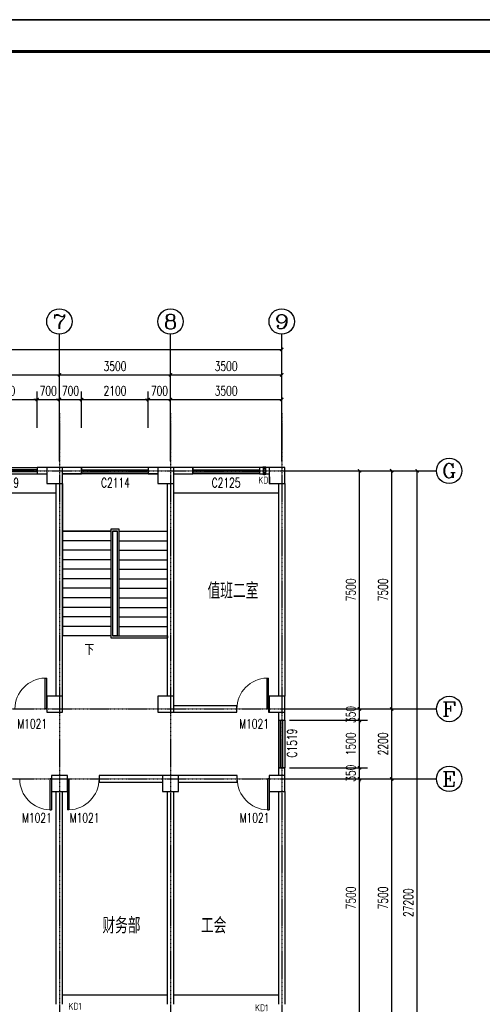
# Model space of a CAD drawing. Header units: inches. Extents: x 224620 to 3435104, y 247406 to 993300.
# Tile 58 of 109: x 297860 to 312427, y 541943 to 572949. Entities that reach past the tile are written whole.
import ezdxf
from ezdxf.enums import TextEntityAlignment as Align

# ---------------------------------------------------------------- set-up
doc = ezdxf.new("R2010")
doc.units = ezdxf.units.IN
doc.header["$MEASUREMENT"] = 0
doc.linetypes.add('CENTER', pattern=[2, 1.25, -0.25, 0.25, -0.25])
for name, color, linetype in [('AXIS', 3, 'Continuous'), ('AXIS_TEXT', 7, 'Continuous'), ('COLUMN', 9, 'Continuous'), ('DIM_SYMB', 3, 'Continuous'), ('DOTE', 1, 'CENTER'), ('Mb-text', 7, 'Continuous'), ('PUB_TEXT', 7, 'Continuous'), ('PUB_TITLE', 4, 'Continuous'), ('STAIR', 3, 'Continuous'), ('WALL', 2, 'Continuous'), ('WINDOW', 4, 'Continuous'), ('WINDOW_TEXT', 7, 'Continuous'), ('建筑轮廓', 2, 'Continuous'), ('空调管', 8, 'Continuous'), ('细线', 135, 'Continuous')]:
    doc.layers.add(name, color=color, linetype=linetype)
doc.styles.add('_HZTXT', font='txt.shx', dxfattribs={"width": 0.8, "bigfont": 'HZTXT.shx'})
doc.styles.add('_TCH_AXIS', font='COMPLEX', dxfattribs={"bigfont": 'GBCBIG'})
doc.styles.add('_TCH_DIM', font='SIMPLEX', dxfattribs={"bigfont": 'GBCBIG'})
doc.styles.add('_TCH_DIM_T3', font='SIMPLEX', dxfattribs={"width": 0.705882, "bigfont": 'GBCBIG'})
doc.styles.add('_TCH_WINDOW', font='SIMPLEX', dxfattribs={"height": 3.5, "bigfont": 'GBCBIG'})
doc.styles.add('COMPLEX', font='COMPLEX')
doc.styles.add('H_HZTXT', font='syszb.shx', dxfattribs={"width": 0.85, "bigfont": 'hztxt.shx'})
doc.dimstyles.new('_TCH_ARCH&&100', dxfattribs={"dimtxt": 297.5, "dimasz": 100, "dimexe": 250, "dimexo": 300, "dimgap": 126.25, "dimtad": 1, "dimdec": 0, "dimzin": 0, "dimdsep": 46, "dimtxsty": '_TCH_DIM_T3', "dimblk": 'ARCHTICK', "dimcen": 0.09, "dimclrt": 7, "dimazin": 2, "dimtfac": 1, "dimtdec": 0, "dimtix": 1, "dimtmove": 2, "dimatfit": 3, "dimfxl": 1, "dimtolj": 1, "dimtzin": 0, "dimarcsym": 0})

# ---------------------------------------------------------------- blocks, each defined once
blk = doc.blocks.new('wrtgtg')
at = {"layer": 'PUB_TITLE'}
blk.add_line((-75296, 53559), (8804, 53559), dxfattribs=at)
blk.add_lwpolyline([(-75296, -5841), (8804, -5841), (8804, 53559), (-75296, 53559)], close=True, dxfattribs=at)
at = {"layer": 'PUB_TITLE', "const_width": 100}
blk.add_lwpolyline([(-72796, -4841), (7804, -4841), (7804, 52559), (-72796, 52559)], close=True, dxfattribs=at)
blk = doc.blocks.new('D')
at = {"layer": 'DOTE', "color": 1}
blk.add_line((1550655, -71238), (1550655, -70967), dxfattribs=at)
at = {"layer": '空调管'}
for p, q in [((1550605, -70989), (1550615, -71004)), ((1550705, -70989), (1550605, -70989)), ((1550615, -71204), (1550615, -71004)), ((1550695, -71004), (1550615, -71004)), ((1550705, -70989), (1550695, -71004)), ((1550695, -71204), (1550695, -71004)), ((1550605, -71219), (1550615, -71204)), ((1550705, -71219), (1550605, -71219)), ((1550695, -71204), (1550615, -71204)), ((1550705, -71219), (1550695, -71204))]:
    blk.add_line(p, q, dxfattribs=at)
blk = doc.blocks.new('ERGWSFG')
at = {"layer": '建筑轮廓', "rotation": 179.9999999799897}
for p in [(1565641, -60998), (1578141, -60998)]:
    blk.add_blockref('D', p, dxfattribs=at)
at = {"layer": '建筑轮廓', "xscale": -1, "rotation": 180}
for p in [(-1524143, -60998), (-1516309, -78198), (-1510173, -78198)]:
    blk.add_blockref('D', p, dxfattribs=at)
at = {"layer": 'Mb-text', "style": 'H_HZTXT', "width": 0.85}
for s, rotation, p in [('KD2', 0, (27330, 9703)), ('KD1', 0, (14830, 9703)), ('KD1', 360, (26323, 9703)), ('KD1', 360, (34284, -6864)), ('KD1', 360, (40160, -6913))]:
    blk.add_text(s, height=216, rotation=rotation, dxfattribs=at).set_placement(p)
blk = doc.blocks.new('_ArchTick')
at = {"color": 0, "linetype": 'ByBlock', "const_width": 0.4}
blk.add_lwpolyline([(-0.5, -0.5), (0.5, 0.5)], dxfattribs=at)
blk = doc.blocks.new('*D557')
at = {"layer": 'AXIS', "color": 0, "lineweight": -2}
for p, q in [((307373, 549043), (309823, 549043)), ((309573, 541543), (309573, 549043)), ((307373, 541543), (309823, 541543))]:
    blk.add_line(p, q, dxfattribs=at)
at = {"layer": 'Defpoints', "color": 0}
for p in [(307073, 549043), (309573, 549043), (307073, 541543)]:
    blk.add_point(p, dxfattribs=at)
at = {"layer": 'AXIS', "color": 0, "lineweight": -2, "xscale": 100, "yscale": 100, "zscale": 100}
for p, rotation in [((309573, 549043), 90), ((309573, 541543), 270)]:
    blk.add_blockref('_ArchTick', p, dxfattribs=dict(at, rotation=rotation))
at = {"layer": 'AXIS', "color": 7, "insert": (309298, 545293), "char_height": 297.5, "attachment_point": 5, "rotation": 90, "style": '_TCH_DIM_T3'}
blk.add_mtext('\\A1;7500', dxfattribs=at)
blk = doc.blocks.new('*D558')
at = {"layer": 'AXIS', "color": 0, "lineweight": -2}
for p, q in [((307373, 551243), (309823, 551243)), ((309573, 549043), (309573, 551243)), ((307373, 549043), (309823, 549043))]:
    blk.add_line(p, q, dxfattribs=at)
at = {"layer": 'Defpoints', "color": 0}
for p in [(307073, 551243), (309573, 551243), (307073, 549043)]:
    blk.add_point(p, dxfattribs=at)
at = {"layer": 'AXIS', "color": 0, "lineweight": -2, "xscale": 100, "yscale": 100, "zscale": 100}
for p, rotation in [((309573, 551243), 90), ((309573, 549043), 270)]:
    blk.add_blockref('_ArchTick', p, dxfattribs=dict(at, rotation=rotation))
at = {"layer": 'AXIS', "color": 7, "insert": (309298, 550143), "char_height": 297.5, "attachment_point": 5, "rotation": 90, "style": '_TCH_DIM_T3'}
blk.add_mtext('\\A1;2200', dxfattribs=at)
blk = doc.blocks.new('*D559')
at = {"layer": 'AXIS', "color": 0, "lineweight": -2}
for p, q in [((307373, 558743), (309823, 558743)), ((309573, 551243), (309573, 558743)), ((307373, 551243), (309823, 551243))]:
    blk.add_line(p, q, dxfattribs=at)
at = {"layer": 'Defpoints', "color": 0}
for p in [(307073, 558743), (309573, 558743), (307073, 551243)]:
    blk.add_point(p, dxfattribs=at)
at = {"layer": 'AXIS', "color": 0, "lineweight": -2, "xscale": 100, "yscale": 100, "zscale": 100}
for p, rotation in [((309573, 558743), 90), ((309573, 551243), 270)]:
    blk.add_blockref('_ArchTick', p, dxfattribs=dict(at, rotation=rotation))
at = {"layer": 'AXIS', "color": 7, "insert": (309298, 554993), "char_height": 297.5, "attachment_point": 5, "rotation": 90, "style": '_TCH_DIM_T3'}
blk.add_mtext('\\A1;7500', dxfattribs=at)
blk = doc.blocks.new('*D560')
at = {"layer": 'AXIS', "color": 0, "lineweight": -2}
for p, q in [((307373, 558743), (310623, 558743)), ((310373, 531543), (310373, 558743)), ((307373, 531543), (310623, 531543))]:
    blk.add_line(p, q, dxfattribs=at)
at = {"layer": 'Defpoints', "color": 0}
for p in [(307073, 558743), (310373, 558743), (307073, 531543)]:
    blk.add_point(p, dxfattribs=at)
at = {"layer": 'AXIS', "color": 0, "lineweight": -2, "xscale": 100, "yscale": 100, "zscale": 100}
for p, rotation in [((310373, 558743), 90), ((310373, 531543), 270)]:
    blk.add_blockref('_ArchTick', p, dxfattribs=dict(at, rotation=rotation))
at = {"layer": 'AXIS', "color": 7, "insert": (310098, 545143), "char_height": 297.5, "attachment_point": 5, "rotation": 90, "style": '_TCH_DIM_T3'}
blk.add_mtext('\\A1;27200', dxfattribs=at)
blk = doc.blocks.new('*D744')
at = {"layer": 'AXIS', "color": 0, "lineweight": -2}
for p, q in [((306359, 549043), (308809, 549043)), ((308559, 541543), (308559, 549043)), ((306359, 541543), (308809, 541543))]:
    blk.add_line(p, q, dxfattribs=at)
at = {"layer": 'Defpoints', "color": 0}
for p in [(306059, 549043), (308559, 549043), (306059, 541543)]:
    blk.add_point(p, dxfattribs=at)
at = {"layer": 'AXIS', "color": 0, "lineweight": -2, "xscale": 100, "yscale": 100, "zscale": 100}
for p, rotation in [((308559, 549043), 90), ((308559, 541543), 270)]:
    blk.add_blockref('_ArchTick', p, dxfattribs=dict(at, rotation=rotation))
at = {"layer": 'AXIS', "color": 7, "insert": (308284, 545293), "char_height": 297.5, "attachment_point": 5, "rotation": 90, "style": '_TCH_DIM_T3'}
blk.add_mtext('\\A1;7500', dxfattribs=at)
blk = doc.blocks.new('*D745')
at = {"layer": 'AXIS', "color": 0, "lineweight": -2}
for p, q in [((308559, 549393), (308559, 549493)), ((306359, 549393), (308809, 549393)), ((308559, 549043), (308559, 549393)), ((306359, 549043), (308809, 549043)), ((308559, 549043), (308559, 548943))]:
    blk.add_line(p, q, dxfattribs=at)
at = {"layer": 'Defpoints', "color": 0}
for p in [(306059, 549393), (308559, 549393), (306059, 549043)]:
    blk.add_point(p, dxfattribs=at)
at = {"layer": 'AXIS', "color": 0, "lineweight": -2, "xscale": 100, "yscale": 100, "zscale": 100}
for p, rotation in [((308559, 549393), 270), ((308559, 549043), 90)]:
    blk.add_blockref('_ArchTick', p, dxfattribs=dict(at, rotation=rotation))
at = {"layer": 'AXIS', "color": 7, "insert": (308284, 549218), "char_height": 297.5, "attachment_point": 5, "rotation": 90, "style": '_TCH_DIM_T3'}
blk.add_mtext('\\A1;350', dxfattribs=at)
blk = doc.blocks.new('*D746')
at = {"layer": 'AXIS', "color": 0, "lineweight": -2}
for p, q in [((306359, 550893), (308809, 550893)), ((308559, 549393), (308559, 550893)), ((306359, 549393), (308809, 549393))]:
    blk.add_line(p, q, dxfattribs=at)
at = {"layer": 'Defpoints', "color": 0}
for p in [(306059, 550893), (308559, 550893), (306059, 549393)]:
    blk.add_point(p, dxfattribs=at)
at = {"layer": 'AXIS', "color": 0, "lineweight": -2, "xscale": 100, "yscale": 100, "zscale": 100}
for p, rotation in [((308559, 550893), 90), ((308559, 549393), 270)]:
    blk.add_blockref('_ArchTick', p, dxfattribs=dict(at, rotation=rotation))
at = {"layer": 'AXIS', "color": 7, "insert": (308284, 550143), "char_height": 297.5, "attachment_point": 5, "rotation": 90, "style": '_TCH_DIM_T3'}
blk.add_mtext('\\A1;1500', dxfattribs=at)
blk = doc.blocks.new('*D747')
at = {"layer": 'AXIS', "color": 0, "lineweight": -2}
for p, q in [((308559, 551243), (308559, 551343)), ((306359, 551243), (308809, 551243)), ((308559, 550893), (308559, 551243)), ((306359, 550893), (308809, 550893)), ((308559, 550893), (308559, 550793))]:
    blk.add_line(p, q, dxfattribs=at)
at = {"layer": 'Defpoints', "color": 0}
for p in [(306059, 551243), (308559, 551243), (306059, 550893)]:
    blk.add_point(p, dxfattribs=at)
at = {"layer": 'AXIS', "color": 0, "lineweight": -2, "xscale": 100, "yscale": 100, "zscale": 100}
for p, rotation in [((308559, 551243), 270), ((308559, 550893), 90)]:
    blk.add_blockref('_ArchTick', p, dxfattribs=dict(at, rotation=rotation))
at = {"layer": 'AXIS', "color": 7, "insert": (308284, 551068), "char_height": 297.5, "attachment_point": 5, "rotation": 90, "style": '_TCH_DIM_T3'}
blk.add_mtext('\\A1;350', dxfattribs=at)
blk = doc.blocks.new('*D748')
at = {"layer": 'AXIS', "color": 0, "lineweight": -2}
for p, q in [((306359, 558743), (308809, 558743)), ((308559, 551243), (308559, 558743)), ((306359, 551243), (308809, 551243))]:
    blk.add_line(p, q, dxfattribs=at)
at = {"layer": 'Defpoints', "color": 0}
for p in [(306059, 558743), (308559, 558743), (306059, 551243)]:
    blk.add_point(p, dxfattribs=at)
at = {"layer": 'AXIS', "color": 0, "lineweight": -2, "xscale": 100, "yscale": 100, "zscale": 100}
for p, rotation in [((308559, 558743), 90), ((308559, 551243), 270)]:
    blk.add_blockref('_ArchTick', p, dxfattribs=dict(at, rotation=rotation))
at = {"layer": 'AXIS', "color": 7, "insert": (308284, 554993), "char_height": 297.5, "attachment_point": 5, "rotation": 90, "style": '_TCH_DIM_T3'}
blk.add_mtext('\\A1;7500', dxfattribs=at)
blk = doc.blocks.new('*D857')
at = {"layer": 'AXIS', "color": 0, "lineweight": -2}
for p, q in [((296310, 560097), (296310, 561238)), ((298410, 560097), (298410, 561238)), ((296310, 560988), (298410, 560988))]:
    blk.add_line(p, q, dxfattribs=at)
at = {"layer": 'Defpoints', "color": 0}
for p in [(298410, 560988), (296310, 559797), (298410, 559797)]:
    blk.add_point(p, dxfattribs=at)
at = {"layer": 'AXIS', "color": 0, "lineweight": -2, "xscale": 100, "yscale": 100, "zscale": 100, "rotation": 180}
blk.add_blockref('_ArchTick', (296310, 560988), dxfattribs=at)
at = {"layer": 'AXIS', "color": 0, "lineweight": -2, "xscale": 100, "yscale": 100, "zscale": 100}
blk.add_blockref('_ArchTick', (298410, 560988), dxfattribs=at)
at = {"layer": 'AXIS', "color": 7, "insert": (297360, 561263), "char_height": 297.5, "attachment_point": 5, "style": '_TCH_DIM_T3'}
blk.add_mtext('\\A1;2100', dxfattribs=at)
blk = doc.blocks.new('*D858')
at = {"layer": 'AXIS', "color": 0, "lineweight": -2}
for p, q in [((298410, 560097), (298410, 561238)), ((299110, 560097), (299110, 561238)), ((298410, 560988), (298310, 560988)), ((298410, 560988), (299110, 560988)), ((299110, 560988), (299210, 560988))]:
    blk.add_line(p, q, dxfattribs=at)
at = {"layer": 'Defpoints', "color": 0}
for p in [(299110, 560988), (298410, 559797), (299110, 559797)]:
    blk.add_point(p, dxfattribs=at)
at = {"layer": 'AXIS', "color": 0, "lineweight": -2, "xscale": 100, "yscale": 100, "zscale": 100}
blk.add_blockref('_ArchTick', (298410, 560988), dxfattribs=at)
at = {"layer": 'AXIS', "color": 0, "lineweight": -2, "xscale": 100, "yscale": 100, "zscale": 100, "rotation": 180}
blk.add_blockref('_ArchTick', (299110, 560988), dxfattribs=at)
at = {"layer": 'AXIS', "color": 7, "insert": (298760, 561263), "char_height": 297.5, "attachment_point": 5, "style": '_TCH_DIM_T3'}
blk.add_mtext('\\A1;700', dxfattribs=at)
blk = doc.blocks.new('*D859')
at = {"layer": 'AXIS', "color": 0, "lineweight": -2}
for p, q in [((299110, 560097), (299110, 561238)), ((299810, 560097), (299810, 561238)), ((299110, 560988), (299010, 560988)), ((299110, 560988), (299810, 560988)), ((299810, 560988), (299910, 560988))]:
    blk.add_line(p, q, dxfattribs=at)
at = {"layer": 'Defpoints', "color": 0}
for p in [(299810, 560988), (299110, 559797), (299810, 559797)]:
    blk.add_point(p, dxfattribs=at)
at = {"layer": 'AXIS', "color": 0, "lineweight": -2, "xscale": 100, "yscale": 100, "zscale": 100}
blk.add_blockref('_ArchTick', (299110, 560988), dxfattribs=at)
at = {"layer": 'AXIS', "color": 0, "lineweight": -2, "xscale": 100, "yscale": 100, "zscale": 100, "rotation": 180}
blk.add_blockref('_ArchTick', (299810, 560988), dxfattribs=at)
at = {"layer": 'AXIS', "color": 7, "insert": (299460, 561263), "char_height": 297.5, "attachment_point": 5, "style": '_TCH_DIM_T3'}
blk.add_mtext('\\A1;700', dxfattribs=at)
blk = doc.blocks.new('*D860')
at = {"layer": 'AXIS', "color": 0, "lineweight": -2}
for p, q in [((299810, 560097), (299810, 561238)), ((301910, 560097), (301910, 561238)), ((299810, 560988), (301910, 560988))]:
    blk.add_line(p, q, dxfattribs=at)
at = {"layer": 'Defpoints', "color": 0}
for p in [(301910, 560988), (299810, 559797), (301910, 559797)]:
    blk.add_point(p, dxfattribs=at)
at = {"layer": 'AXIS', "color": 0, "lineweight": -2, "xscale": 100, "yscale": 100, "zscale": 100, "rotation": 180}
blk.add_blockref('_ArchTick', (299810, 560988), dxfattribs=at)
at = {"layer": 'AXIS', "color": 0, "lineweight": -2, "xscale": 100, "yscale": 100, "zscale": 100}
blk.add_blockref('_ArchTick', (301910, 560988), dxfattribs=at)
at = {"layer": 'AXIS', "color": 7, "insert": (300860, 561263), "char_height": 297.5, "attachment_point": 5, "style": '_TCH_DIM_T3'}
blk.add_mtext('\\A1;2100', dxfattribs=at)
blk = doc.blocks.new('*D861')
at = {"layer": 'AXIS', "color": 0, "lineweight": -2}
for p, q in [((301910, 560097), (301910, 561238)), ((302610, 560097), (302610, 561238)), ((301910, 560988), (301810, 560988)), ((301910, 560988), (302610, 560988)), ((302610, 560988), (302710, 560988))]:
    blk.add_line(p, q, dxfattribs=at)
at = {"layer": 'Defpoints', "color": 0}
for p in [(302610, 560988), (301910, 559797), (302610, 559797)]:
    blk.add_point(p, dxfattribs=at)
at = {"layer": 'AXIS', "color": 0, "lineweight": -2, "xscale": 100, "yscale": 100, "zscale": 100}
blk.add_blockref('_ArchTick', (301910, 560988), dxfattribs=at)
at = {"layer": 'AXIS', "color": 0, "lineweight": -2, "xscale": 100, "yscale": 100, "zscale": 100, "rotation": 180}
blk.add_blockref('_ArchTick', (302610, 560988), dxfattribs=at)
at = {"layer": 'AXIS', "color": 7, "insert": (302260, 561263), "char_height": 297.5, "attachment_point": 5, "style": '_TCH_DIM_T3'}
blk.add_mtext('\\A1;700', dxfattribs=at)
blk = doc.blocks.new('*D862')
at = {"layer": 'AXIS', "color": 0, "lineweight": -2}
for p, q in [((302610, 560097), (302610, 561238)), ((306110, 560097), (306110, 561238)), ((302610, 560988), (306110, 560988))]:
    blk.add_line(p, q, dxfattribs=at)
at = {"layer": 'Defpoints', "color": 0}
for p in [(306110, 560988), (302610, 559797), (306110, 559797)]:
    blk.add_point(p, dxfattribs=at)
at = {"layer": 'AXIS', "color": 0, "lineweight": -2, "xscale": 100, "yscale": 100, "zscale": 100, "rotation": 180}
blk.add_blockref('_ArchTick', (302610, 560988), dxfattribs=at)
at = {"layer": 'AXIS', "color": 0, "lineweight": -2, "xscale": 100, "yscale": 100, "zscale": 100}
blk.add_blockref('_ArchTick', (306110, 560988), dxfattribs=at)
at = {"layer": 'AXIS', "color": 7, "insert": (304360, 561263), "char_height": 297.5, "attachment_point": 5, "style": '_TCH_DIM_T3'}
blk.add_mtext('\\A1;3500', dxfattribs=at)
blk = doc.blocks.new('*D874')
at = {"layer": 'AXIS', "color": 0, "lineweight": -2}
for p, q in [((292110, 560873), (292110, 562014)), ((299110, 560873), (299110, 562014)), ((292110, 561764), (299110, 561764))]:
    blk.add_line(p, q, dxfattribs=at)
at = {"layer": 'Defpoints', "color": 0}
for p in [(299110, 561764), (292110, 560573), (299110, 560573)]:
    blk.add_point(p, dxfattribs=at)
at = {"layer": 'AXIS', "color": 0, "lineweight": -2, "xscale": 100, "yscale": 100, "zscale": 100, "rotation": 180}
blk.add_blockref('_ArchTick', (292110, 561764), dxfattribs=at)
at = {"layer": 'AXIS', "color": 0, "lineweight": -2, "xscale": 100, "yscale": 100, "zscale": 100}
blk.add_blockref('_ArchTick', (299110, 561764), dxfattribs=at)
at = {"layer": 'AXIS', "color": 7, "insert": (295610, 562039), "char_height": 297.5, "attachment_point": 5, "style": '_TCH_DIM_T3'}
blk.add_mtext('\\A1;7000', dxfattribs=at)
blk = doc.blocks.new('*D875')
at = {"layer": 'AXIS', "color": 0, "lineweight": -2}
for p, q in [((299110, 560873), (299110, 562014)), ((302610, 560873), (302610, 562014)), ((299110, 561764), (302610, 561764))]:
    blk.add_line(p, q, dxfattribs=at)
at = {"layer": 'Defpoints', "color": 0}
for p in [(302610, 561764), (299110, 560573), (302610, 560573)]:
    blk.add_point(p, dxfattribs=at)
at = {"layer": 'AXIS', "color": 0, "lineweight": -2, "xscale": 100, "yscale": 100, "zscale": 100, "rotation": 180}
blk.add_blockref('_ArchTick', (299110, 561764), dxfattribs=at)
at = {"layer": 'AXIS', "color": 0, "lineweight": -2, "xscale": 100, "yscale": 100, "zscale": 100}
blk.add_blockref('_ArchTick', (302610, 561764), dxfattribs=at)
at = {"layer": 'AXIS', "color": 7, "insert": (300860, 562039), "char_height": 297.5, "attachment_point": 5, "style": '_TCH_DIM_T3'}
blk.add_mtext('\\A1;3500', dxfattribs=at)
blk = doc.blocks.new('*D876')
at = {"layer": 'AXIS', "color": 0, "lineweight": -2}
for p, q in [((302610, 560873), (302610, 562014)), ((306110, 560873), (306110, 562014)), ((302610, 561764), (306110, 561764))]:
    blk.add_line(p, q, dxfattribs=at)
at = {"layer": 'Defpoints', "color": 0}
for p in [(306110, 561764), (302610, 560573), (306110, 560573)]:
    blk.add_point(p, dxfattribs=at)
at = {"layer": 'AXIS', "color": 0, "lineweight": -2, "xscale": 100, "yscale": 100, "zscale": 100, "rotation": 180}
blk.add_blockref('_ArchTick', (302610, 561764), dxfattribs=at)
at = {"layer": 'AXIS', "color": 0, "lineweight": -2, "xscale": 100, "yscale": 100, "zscale": 100}
blk.add_blockref('_ArchTick', (306110, 561764), dxfattribs=at)
at = {"layer": 'AXIS', "color": 7, "insert": (304360, 562039), "char_height": 297.5, "attachment_point": 5, "style": '_TCH_DIM_T3'}
blk.add_mtext('\\A1;3500', dxfattribs=at)
blk = doc.blocks.new('*D877')
at = {"layer": 'AXIS', "color": 0, "lineweight": -2}
for p, q in [((276110, 560873), (276110, 562814)), ((306110, 560873), (306110, 562814)), ((276110, 562564), (306110, 562564))]:
    blk.add_line(p, q, dxfattribs=at)
at = {"layer": 'Defpoints', "color": 0}
for p in [(306110, 562564), (276110, 560573), (306110, 560573)]:
    blk.add_point(p, dxfattribs=at)
at = {"layer": 'AXIS', "color": 0, "lineweight": -2, "xscale": 100, "yscale": 100, "zscale": 100, "rotation": 180}
blk.add_blockref('_ArchTick', (276110, 562564), dxfattribs=at)
at = {"layer": 'AXIS', "color": 0, "lineweight": -2, "xscale": 100, "yscale": 100, "zscale": 100}
blk.add_blockref('_ArchTick', (306110, 562564), dxfattribs=at)
at = {"layer": 'AXIS', "color": 7, "insert": (291110, 562839), "char_height": 297.5, "attachment_point": 5, "style": '_TCH_DIM_T3'}
blk.add_mtext('\\A1;30000', dxfattribs=at)
blk = doc.blocks.new('_FZHK')
blk.add_lwpolyline([(-0.5, -0.5), (0.5, -0.5), (0.5, 0.5), (-0.5, 0.5)], close=True)
blk = doc.blocks.new('$TCHSYS$WIN2D')
for p, q in [((-0.5, 0.5), (0.5, 0.5)), ((-0.5, 0.5), (-0.5, -0.5)), ((0.5, 0.5), (0.5, -0.5)), ((0.5, 0.167), (-0.5, 0.167)), ((0.5, -0.167), (-0.5, -0.167)), ((-0.5, -0.5), (0.5, -0.5))]:
    blk.add_line(p, q)
blk = doc.blocks.new('$DorLib2D$00000001')
for p, q in [((0.45, 0.975), (0.5, 0.975)), ((0.45, 0), (0.45, 0.975)), ((0.5, 0), (0.5, 0.975)), ((0.5, 0), (0.45, 0))]:
    blk.add_line(p, q)
at = {"lineweight": 13}
blk.add_arc((0.475, 0), 0.975, 91.4693, 180, dxfattribs=at)
blk = doc.blocks.new('_AXISO')
blk.add_circle((0, 0), 0.5)
at = {"layer": 'AXIS_TEXT', "style": 'COMPLEX', "width": 1.041667}
blk.add_attdef('A', text='', height=0.56, dxfattribs=at).set_placement((-0.25, -0.28), (0.25, -0.28), align=Align.FIT)

msp = doc.modelspace()

# ---------------------------------------------------------------- linework, layer by layer
at = {"layer": 'AXIS'}
for p, q in [((299110.4, 559043.7), (299110.4, 563043.7)), ((302610.4, 559043.7), (302610.4, 563043.7)), ((306110.4, 559043.7), (306110.4, 563043.7)), ((306982.9, 558742.7), (310982.9, 558742.7)), ((306982.9, 551242.7), (310982.9, 551242.7)), ((306982.9, 549042.7), (310982.9, 549042.7))]:
    msp.add_line(p, q, dxfattribs=at)
at = {"layer": 'DIM_SYMB'}
msp.add_lwpolyline([(299997.9, 553392.7, 0, 0, 0), (299997.9, 557742.7, 0, 0, 0), (301722.9, 557742.7, 0, 0, 0), (301722.9, 553992.7, 80, 0, 0), (301722.9, 553692.7, 0, 0, 0)], format="xyseb", dxfattribs=at)
at = {"layer": 'DOTE'}
for p, q in [((299110.4, 560573.1), (299110.4, 529784.3)), ((302610.4, 560573.1), (302610.4, 529784.3)), ((306110.4, 560573.1), (306110.4, 529784.3)), ((274077.8, 558742.7), (307911.4, 558742.7)), ((274077.8, 551242.7), (307911.4, 551242.7)), ((274077.8, 549042.7), (307911.4, 549042.7))]:
    msp.add_line(p, q, dxfattribs=at)
at = {"layer": 'STAIR'}
for p, q in [((302210.4, 558642.7), (299210.4, 558642.7)), ((299210.4, 558342.7), (299210.4, 556842.7)), ((302510.4, 556842.7), (302510.4, 558342.7)), ((300995.4, 556902.7), (300725.4, 556902.7)), ((300725.4, 556902.7), (300725.4, 553482.7)), ((300995.4, 553542.7), (300995.4, 556902.7)), ((299210.4, 556842.7), (299210.4, 553542.7)), ((300725.4, 556842.7), (299210.4, 556842.7)), ((299210.4, 556842.7), (300725.4, 556842.7)), ((300785.4, 556842.7), (300785.4, 553542.7)), ((300935.4, 556842.7), (300785.4, 556842.7)), ((300785.4, 556842.7), (300785.4, 553542.7)), ((300785.4, 556842.7), (300935.4, 556842.7)), ((300935.4, 553542.7), (300935.4, 556842.7)), ((300935.4, 553542.7), (300935.4, 556842.7)), ((300995.4, 556842.7), (302510.4, 556842.7)), ((300995.4, 556842.7), (302510.4, 556842.7)), ((302510.4, 553542.7), (302510.4, 556842.7)), ((300725.4, 556542.7), (299210.4, 556542.7)), ((300995.4, 556542.7), (302510.4, 556542.7)), ((300725.4, 556242.7), (299210.4, 556242.7)), ((300725.4, 555942.7), (299210.4, 555942.7)), ((300995.4, 556242.7), (302510.4, 556242.7)), ((300995.4, 555942.7), (302510.4, 555942.7)), ((300725.4, 555642.7), (299210.4, 555642.7)), ((300995.4, 555642.7), (302510.4, 555642.7)), ((300725.4, 555342.7), (299210.4, 555342.7)), ((300995.4, 555342.7), (302510.4, 555342.7)), ((300725.4, 555042.7), (299210.4, 555042.7)), ((300995.4, 555042.7), (302510.4, 555042.7)), ((300725.4, 554742.7), (299210.4, 554742.7)), ((300995.4, 554742.7), (302510.4, 554742.7)), ((300725.4, 554442.7), (299210.4, 554442.7)), ((300995.4, 554442.7), (302510.4, 554442.7)), ((300725.4, 554142.7), (299210.4, 554142.7)), ((300995.4, 554142.7), (302510.4, 554142.7)), ((300725.4, 553842.7), (299210.4, 553842.7)), ((300995.4, 553842.7), (302510.4, 553842.7)), ((300725.4, 553542.7), (299210.4, 553542.7)), ((300725.4, 553482.7), (302510.4, 553482.7)), ((300785.4, 553542.7), (302510.4, 553542.7)), ((300935.4, 553542.7), (300785.4, 553542.7)), ((300935.4, 553542.7), (300995.4, 553542.7)), ((300935.4, 553542.7), (300995.4, 553542.7)), ((300995.4, 553542.7), (302510.4, 553542.7)), ((302510.4, 553542.7), (302510.4, 553482.7))]:
    msp.add_line(p, q, dxfattribs=at)
at = {"layer": 'WALL'}
for p, q in [((298710.4, 558842.7), (298410.4, 558842.7)), ((298410.4, 558842.7), (298410.4, 558642.7)), ((299810.4, 558842.7), (299210.4, 558842.7)), ((299810.4, 558642.7), (299810.4, 558842.7)), ((302210.4, 558842.7), (301910.4, 558842.7)), ((301910.4, 558842.7), (301910.4, 558642.7)), ((303310.4, 558842.7), (302710.4, 558842.7)), ((303310.4, 558642.7), (303310.4, 558842.7)), ((305710.4, 558842.7), (305410.4, 558842.7)), ((305410.4, 558842.7), (305410.4, 558642.7)), ((298410.4, 558642.7), (298710.4, 558642.7)), ((299210.4, 558642.7), (299810.4, 558642.7)), ((301910.4, 558642.7), (302210.4, 558642.7)), ((302710.4, 558642.7), (303310.4, 558642.7)), ((305410.4, 558642.7), (305710.4, 558642.7)), ((299010.4, 551642.7), (299010.4, 558342.7)), ((299210.4, 551642.7), (299210.4, 558342.7)), ((302510.4, 551642.7), (302510.4, 558342.7)), ((302710.4, 551642.7), (302710.4, 558342.7)), ((306010.4, 558342.7), (306010.4, 551642.7)), ((306210.4, 558342.7), (306210.4, 551642.7)), ((304697.8, 551342.7), (302710.4, 551342.7)), ((304697.8, 551142.7), (304697.8, 551342.7)), ((305710.4, 551342.7), (305697.8, 551342.7)), ((305697.8, 551342.7), (305697.8, 551142.7)), ((302710.4, 551142.7), (304697.8, 551142.7)), ((305697.8, 551142.7), (305710.4, 551142.7)), ((306010.4, 551142.7), (306010.4, 550892.7)), ((306210.4, 550892.7), (306210.4, 551142.7)), ((306010.4, 550892.7), (306210.4, 550892.7)), ((302360.4, 549142.7), (300360.4, 549142.7)), ((300360.4, 549142.7), (300360.4, 548942.7)), ((304710.4, 549142.7), (302860.4, 549142.7)), ((304710.4, 548942.7), (304710.4, 549142.7)), ((306210.4, 549392.7), (306010.4, 549392.7)), ((306010.4, 549392.7), (306010.4, 549142.7)), ((306210.4, 549142.7), (306210.4, 549392.7)), ((300360.4, 548942.7), (302360.4, 548942.7)), ((302860.4, 548942.7), (304710.4, 548942.7)), ((299010.4, 541942.7), (299010.4, 548642.7)), ((299210.4, 541942.7), (299210.4, 548642.7)), ((302510.4, 541942.7), (302510.4, 548642.7)), ((302710.4, 541942.7), (302710.4, 548642.7)), ((306010.4, 548642.7), (306010.4, 541942.7)), ((306210.4, 548642.7), (306210.4, 541942.7))]:
    msp.add_line(p, q, dxfattribs=at)
at = {"layer": '细线'}
for p, q in [((299010.4, 558042.7), (292210.4, 558042.7)), ((306010.4, 558042.7), (302710.4, 558042.7)), ((299210.4, 542242.7), (302510.4, 542242.7)), ((302710.4, 542242.7), (306010.4, 542242.7))]:
    msp.add_line(p, q, dxfattribs=at)

# ---------------------------------------------------------------- block references
msp.add_blockref('wrtgtg', (326104.7, 519390))
at = {"layer": 'AXIS'}
ref = msp.add_blockref('_AXISO', (299110.4, 563443.7), dxfattribs=dict(at, xscale=800, yscale=800, zscale=800))
ref.add_attrib('A', '7', dxfattribs={"layer": 'AXIS_TEXT', "height": 452.5, "style": '_TCH_AXIS', "width": 1.5}).set_placement((298884.1, 563217.5), (299336.6, 563217.5), align=Align.FIT)
ref = msp.add_blockref('_AXISO', (302610.4, 563443.7), dxfattribs=dict(at, xscale=800, yscale=800, zscale=800))
ref.add_attrib('A', '8', dxfattribs={"layer": 'AXIS_TEXT', "height": 452.5, "style": '_TCH_AXIS', "width": 1.5}).set_placement((302384.1, 563217.5), (302836.6, 563217.5), align=Align.FIT)
ref = msp.add_blockref('_AXISO', (306110.4, 563443.7), dxfattribs=dict(at, xscale=800, yscale=800, zscale=800))
ref.add_attrib('A', '9', dxfattribs={"layer": 'AXIS_TEXT', "height": 452.5, "style": '_TCH_AXIS', "width": 1.615385}).set_placement((305884.1, 563217.5), (306336.6, 563217.5), align=Align.FIT)
ref = msp.add_blockref('_AXISO', (311382.9, 558742.7), dxfattribs=dict(at, xscale=800, yscale=800, zscale=800))
ref.add_attrib('A', 'G', dxfattribs={"layer": 'AXIS_TEXT', "height": 452.5, "style": '_TCH_AXIS', "width": 1.4}).set_placement((311156.6, 558516.4), (311609.1, 558516.4), align=Align.FIT)
ref = msp.add_blockref('_AXISO', (311382.9, 551242.7), dxfattribs=dict(at, xscale=800, yscale=800, zscale=800))
ref.add_attrib('A', 'F', dxfattribs={"layer": 'AXIS_TEXT', "height": 452.5, "style": '_TCH_AXIS', "width": 1.615385}).set_placement((311156.6, 551016.4), (311609.1, 551016.4), align=Align.FIT)
ref = msp.add_blockref('_AXISO', (311382.9, 549042.7), dxfattribs=dict(at, xscale=800, yscale=800, zscale=800))
ref.add_attrib('A', 'E', dxfattribs={"layer": 'AXIS_TEXT', "height": 452.5, "style": '_TCH_AXIS', "width": 1.615385}).set_placement((311156.6, 548816.4), (311609.1, 548816.4), align=Align.FIT)
at = {"layer": 'COLUMN', "xscale": 500, "yscale": 500, "zscale": 500}
for p in [(298960.4, 558592.7), (302460.4, 558592.7), (305960.4, 558592.7), (298960.4, 551392.7), (302460.4, 551392.7), (305960.4, 551392.7), (299110.4, 548892.7), (302610.4, 548892.7), (305960.4, 548892.7)]:
    msp.add_blockref('_FZHK', p, dxfattribs=at)
at = {"layer": 'WALL'}
msp.add_blockref('ERGWSFG', (265111.3, 548637.4), dxfattribs=at)
at = {"layer": 'WINDOW'}
ref = msp.add_blockref('$TCHSYS$WIN2D', (297360.4, 558742.7), dxfattribs=dict(at, xscale=2100, yscale=200, zscale=2100))
ref.add_attrib('A', 'C2119', (296930.4, 558218.9), dxfattribs={"layer": 'WINDOW_TEXT', "height": 297.5, "style": '_TCH_WINDOW', "width": 0.705882})
ref = msp.add_blockref('$TCHSYS$WIN2D', (300860.4, 558742.7), dxfattribs=dict(at, xscale=-2100, yscale=200, zscale=-2100))
ref.add_attrib('A', 'C2114', (300420.4, 558218.9), dxfattribs={"layer": 'WINDOW_TEXT', "height": 297.5, "style": '_TCH_WINDOW', "width": 0.705882})
ref = msp.add_blockref('$TCHSYS$WIN2D', (304360.4, 558742.7), dxfattribs=dict(at, xscale=-2100, yscale=200, zscale=-2100))
ref.add_attrib('A', 'C2125', (303905.4, 558218.9), dxfattribs={"layer": 'WINDOW_TEXT', "height": 297.5, "style": '_TCH_WINDOW', "width": 0.705882})
ref = msp.add_blockref('$DorLib2D$00000001', (298210.4, 551242.7), dxfattribs=dict(at, xscale=1000, yscale=1000, zscale=1000))
ref.add_attrib('A', 'M1021', (297785.4, 550623.5), dxfattribs={"layer": 'WINDOW_TEXT', "height": 297.5, "style": '_TCH_WINDOW', "width": 0.705882})
ref = msp.add_blockref('$DorLib2D$00000001', (305197.8, 551242.7), dxfattribs=dict(at, xscale=1000, yscale=1000, zscale=1000))
ref.add_attrib('A', 'M1021', (304772.8, 550623.5), dxfattribs={"layer": 'WINDOW_TEXT', "height": 297.5, "style": '_TCH_WINDOW', "width": 0.705882})
ref = msp.add_blockref('$TCHSYS$WIN2D', (306110.4, 550142.7), dxfattribs=dict(at, xscale=1500, yscale=-200, zscale=1500, rotation=270))
ref.add_attrib('A', 'C1519', (306584.1, 549712.7), dxfattribs={"layer": 'WINDOW_TEXT', "height": 297.5, "rotation": 90, "style": '_TCH_WINDOW', "width": 0.705882})
ref = msp.add_blockref('$DorLib2D$00000001', (298360.4, 549042.7), dxfattribs=dict(at, xscale=1000, yscale=-1000, zscale=1000))
ref.add_attrib('A', 'M1021', (297935.4, 547664.3), dxfattribs={"layer": 'WINDOW_TEXT', "height": 297.5, "style": '_TCH_WINDOW', "width": 0.705882})
ref = msp.add_blockref('$DorLib2D$00000001', (299860.4, 549042.7), dxfattribs=dict(at, xscale=-1000, yscale=-1000, zscale=-1000))
ref.add_attrib('A', 'M1021', (299435.4, 547664.3), dxfattribs={"layer": 'WINDOW_TEXT', "height": 297.5, "style": '_TCH_WINDOW', "width": 0.705882})
ref = msp.add_blockref('$DorLib2D$00000001', (305210.4, 549042.7), dxfattribs=dict(at, xscale=1000, yscale=-1000, zscale=1000))
ref.add_attrib('A', 'M1021', (304785.4, 547664.3), dxfattribs={"layer": 'WINDOW_TEXT', "height": 297.5, "style": '_TCH_WINDOW', "width": 0.705882})
at = {"layer": '建筑轮廓', "xscale": -1, "rotation": 180}
msp.add_blockref('D', (-1245093.1, 487639.1), dxfattribs=at)

# ---------------------------------------------------------------- texts
at = {"layer": 'Mb-text', "style": 'H_HZTXT', "width": 0.85}
msp.add_text('KD1', height=216, rotation=360, dxfattribs=at).set_placement((305373.4, 558340.6))
at = {"layer": 'PUB_TEXT', "style": '_HZTXT', "width": 0.8}
for s, p in [('值班二室', (303775.9, 554714.1)), ('财务部', (300465.4, 544172.5)), ('工会', (303566.8, 544172.5))]:
    msp.add_text(s, height=500, dxfattribs=at).set_placement(p)
at = {"layer": 'PUB_TEXT', "style": '_TCH_DIM'}
msp.add_text('下', height=337.6, dxfattribs=at).set_placement((299902.9, 552942.6))

# ---------------------------------------------------------------- dimensions: what is measured, and where the dimension line sits
at = {"layer": 'AXIS'}
for p1, p2, distance, picture, middle in [((276110.4, 560573.1), (306110.4, 560573.1), 1990.6, '*D877', (291110.4, 562838.7)), ((292110.4, 560573.1), (299110.4, 560573.1), 1190.6, '*D874', (295610.4, 562038.7)), ((299110.4, 560573.1), (302610.4, 560573.1), 1190.6, '*D875', (300860.4, 562038.7)), ((302610.4, 560573.1), (306110.4, 560573.1), 1190.6, '*D876', (304360.4, 562038.7)), ((296310.4, 559797.3), (298410.4, 559797.3), 1190.6, '*D857', (297360.4, 561263)), ((298410.4, 559797.3), (299110.4, 559797.3), 1190.6, '*D858', (298760.4, 561263)), ((299110.4, 559797.3), (299810.4, 559797.3), 1190.6, '*D859', (299460.4, 561263)), ((299810.4, 559797.3), (301910.4, 559797.3), 1190.6, '*D860', (300860.4, 561263)), ((301910.4, 559797.3), (302610.4, 559797.3), 1190.6, '*D861', (302260.4, 561263)), ((302610.4, 559797.3), (306110.4, 559797.3), 1190.6, '*D862', (304360.4, 561263)), ((306059.4, 551242.7), (306059.4, 558742.7), -2500, '*D748', (308284.4, 554992.7)), ((307073.3, 551242.7), (307073.3, 558742.7), -2500, '*D559', (309298.3, 554992.7)), ((307073.3, 531542.7), (307073.3, 558742.7), -3300, '*D560', (310098.3, 545142.7)), ((306059.4, 550892.7), (306059.4, 551242.7), -2500, '*D747', (308284.4, 551067.7)), ((307073.3, 549042.7), (307073.3, 551242.7), -2500, '*D558', (309298.3, 550142.7)), ((306059.4, 549392.7), (306059.4, 550892.7), -2500, '*D746', (308284.4, 550142.7)), ((306059.4, 549042.7), (306059.4, 549392.7), -2500, '*D745', (308284.4, 549217.7)), ((306059.4, 541542.7), (306059.4, 549042.7), -2500, '*D744', (308284.4, 545292.7)), ((307073.3, 541542.7), (307073.3, 549042.7), -2500, '*D557', (309298.3, 545292.7))]:
    dim = msp.add_aligned_dim(p1=p1, p2=p2, distance=distance, dimstyle='_TCH_ARCH&&100', dxfattribs=at)
    dim.commit()
    dim.dimension.update_dxf_attribs({"geometry": picture, "text_midpoint": middle})

doc.saveas('drawing.dxf')
